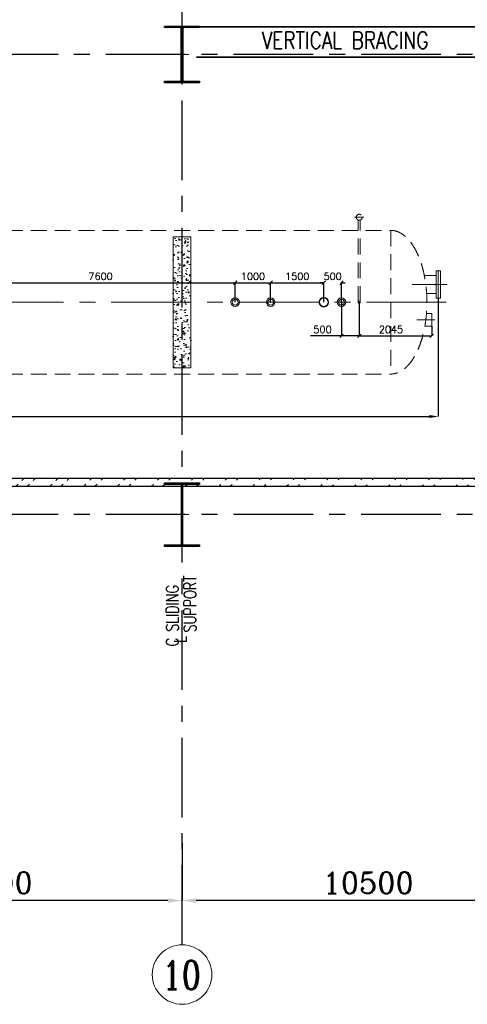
# Model space of a CAD drawing. Header units: inches. Extents: x 0 to 1544102, y -287698 to 23144100.
# Tile 48 of 256: x 122515 to 135145, y -206411 to -178601. Entities that reach past the tile are written whole.
import ezdxf

# ---------------------------------------------------------------- set-up
doc = ezdxf.new("R2010")
doc.units = ezdxf.units.IN
doc.header["$LTSCALE"] = 1800
doc.header["$MEASUREMENT"] = 0
for name, pattern in [('CENTER', [2, 1.25, -0.25, 0.25, -0.25]), ('DASHED', [0.75, 0.5, -0.25]), ('HIDDEN', [0.375, 0.25, -0.125])]:
    doc.linetypes.add(name, pattern=pattern)
doc.layers.get('0').update_dxf_attribs({"color": 253, "lineweight": 9})
for name, color, linetype in [('BRACING', 1, 'HIDDEN'), ('COL', 1, 'Continuous'), ('DIM', 4, 'Continuous'), ('GRID', 251, 'CENTER'), ('TEXT', 3, 'Continuous'), ('WALL', 6, 'Continuous')]:
    doc.layers.add(name, color=color, linetype=linetype)
for name, color, linetype, lineweight in [('CEN', 2, 'CENTER', 15), ('CONCRETE', 145, 'Continuous', 15), ('EQUIP', 8, 'HIDDEN', 9)]:
    doc.layers.add(name, color=color, linetype=linetype, lineweight=lineweight)
doc.styles.add('ROMANC', font='ROMANC.SHX')
doc.styles.add('ROMANS', font='romans.shx')
doc.dimstyles.new('HALF', dxfattribs={"dimtxt": 200, "dimasz": 100, "dimexe": 0, "dimexo": 0, "dimgap": 80, "dimtad": 1, "dimdec": 0, "dimzin": 0, "dimdsep": 46, "dimtxsty": 'ROMANS', "dimblk": 'OBLIQUE', "dimcen": 0, "dimclrd": 256, "dimclre": 9, "dimclrt": 256, "dimadec": 0, "dimazin": 0, "dimtfac": 0.09, "dimtdec": 0, "dimtix": 1, "dimtofl": 0, "dimtmove": 0, "dimatfit": 3, "dimldrblk": 'DOT', "dimfxl": 1, "dimtolj": 1, "dimtzin": 0, "dimarcsym": 0})
doc.dimstyles.new('K2', dxfattribs={"dimtxt": 600, "dimasz": 400, "dimexe": 200, "dimexo": 200, "dimgap": 200, "dimtad": 1, "dimdec": 0, "dimzin": 0, "dimdsep": 46, "dimtxsty": 'ROMANC', "dimcen": 0.09, "dimclrd": 256, "dimclrt": 4, "dimadec": 0, "dimazin": 0, "dimtfac": 1, "dimtdec": 0, "dimtofl": 0, "dimtmove": 1, "dimatfit": 3, "dimfxl": 0.18, "dimtolj": 1, "dimtzin": 0, "dimarcsym": 0})
doc.dimstyles.new('STANDARD1', dxfattribs={"dimtxt": 300, "dimasz": 250, "dimexe": 0, "dimexo": 0, "dimgap": 80, "dimtad": 1, "dimdec": 0, "dimzin": 0, "dimdsep": 46, "dimtxsty": 'ROMANS', "dimcen": 0, "dimclrd": 4, "dimclre": 4, "dimclrt": 7, "dimadec": 0, "dimazin": 0, "dimtfac": 0.09, "dimtdec": 0, "dimtix": 1, "dimtofl": 0, "dimtmove": 0, "dimatfit": 3, "dimfxl": 1, "dimtolj": 1, "dimtzin": 0, "dimarcsym": 0})

# ---------------------------------------------------------------- blocks, each defined once
blk = doc.blocks.new('*D330')
at = {"layer": 'DIM', "color": 0, "lineweight": -2, "transparency": 16777216}
for p, q in [((127096, -201856), (127096, -203481)), ((137596, -203000), (137596, -203481))]:
    blk.add_line(p, q, dxfattribs=at)
at = {"layer": 'DIM', "lineweight": -2, "transparency": 16777216}
blk.add_line((137196, -203481), (127496, -203481), dxfattribs=at)
at = {"layer": 'DIM', "transparency": 16777216}
for points in [[(127496, -203415), (127496, -203548), (127096, -203481)], [(137196, -203415), (137196, -203548), (137596, -203481)]]:
    blk.add_solid(points, dxfattribs=at)
at = {"layer": 'DIM', "color": 4, "transparency": 16777216, "insert": (132346, -202981), "char_height": 600, "attachment_point": 5, "style": 'ROMANC'}
blk.add_mtext('\\A1;10500', dxfattribs=at)
blk = doc.blocks.new('*D331')
at = {"layer": 'DIM', "color": 0, "lineweight": -2, "transparency": 16777216}
for p, q in [((116096, -201856), (116096, -203481)), ((127096, -203000), (127096, -203481))]:
    blk.add_line(p, q, dxfattribs=at)
at = {"layer": 'DIM', "lineweight": -2, "transparency": 16777216}
blk.add_line((126696, -203481), (116496, -203481), dxfattribs=at)
at = {"layer": 'DIM', "transparency": 16777216}
for points in [[(116496, -203415), (116496, -203548), (116096, -203481)], [(126696, -203415), (126696, -203548), (127096, -203481)]]:
    blk.add_solid(points, dxfattribs=at)
at = {"layer": 'DIM', "color": 4, "transparency": 16777216, "insert": (121596, -202981), "char_height": 600, "attachment_point": 5, "style": 'ROMANC'}
blk.add_mtext('\\A1;11000', dxfattribs=at)
blk = doc.blocks.new('C-ROW COLUMN')
at = {"layer": 'COL'}
h = blk.add_hatch(dxfattribs=at)
h.set_pattern_fill('ANSI31', color=256, scale=200, style=0)
h.set_pattern_definition([(45, (-1315.907, -6.545), (-17.6776695, 17.6776695), [])])
h.paths.add_polyline_path([(77950, 120865), (76960, 120865), (76960, 120820), (77950, 120820)])
h.paths.add_polyline_path([(77478, 120820), (77433, 120820), (77433, 119310), (77478, 119310)])
h.paths.add_polyline_path([(77950, 119310), (76960, 119310), (76960, 119265), (77950, 119265)])
at = {"layer": 'CEN'}
for p, q in [((77455, 119265), (77455, 120865)), ((77264, 120065), (77647, 120065))]:
    blk.add_line(p, q, dxfattribs=at)
at = {"layer": 'COL'}
for points in [[(76960, 120865), (77950, 120865), (77950, 120820), (76960, 120820)], [(77433, 120820), (77478, 120820), (77478, 119310), (77433, 119310)], [(76960, 119310), (77950, 119310), (77950, 119265), (76960, 119265)]]:
    blk.add_lwpolyline(points, close=True, dxfattribs=at)
blk = doc.blocks.new('B-ROW COLUMN')
at = {"layer": 'COL'}
h = blk.add_hatch(dxfattribs=at)
h.set_pattern_fill('ANSI31', color=256, scale=200, style=0)
h.set_pattern_definition([(45, (155648.048, 63141.767), (-17.67767, 17.67767), [])])
h.paths.add_polyline_path([(171095, 85178), (172085, 85178), (172085, 85128), (171095, 85128)])
h.paths.add_polyline_path([(171574, 86878), (171606, 86878), (171606, 85178), (171574, 85178)])
h.paths.add_polyline_path([(171095, 86928), (172085, 86928), (172085, 86878), (171095, 86878)])
blk.add_line((171590, 85128), (171590, 86928))
at = {"layer": 'CEN'}
for p, q in [((171590, 85128), (171590, 86928)), ((171399, 86028), (171782, 86028))]:
    blk.add_line(p, q, dxfattribs=at)
at = {"layer": 'COL'}
for points in [[(171095, 86928), (172085, 86928), (172085, 86878), (171095, 86878)], [(171574, 86878), (171606, 86878), (171606, 85178), (171574, 85178)], [(171095, 85178), (172085, 85178), (172085, 85128), (171095, 85128)]]:
    blk.add_lwpolyline(points, close=True, dxfattribs=at)
blk = doc.blocks.new('DEAERATOR')
for centre, radius in [((12500, 0), 121), ((12500, 0), 84), ((13500, 0), 121), ((13500, 0), 84), ((15000, 0), 136), ((15000, 0), 124), ((15500, 0), 121), ((15500, 0), 84)]:
    blk.add_circle(centre, radius)
at = {"layer": 'CEN'}
for p, q in [((18482, 500), (17496, 500)), ((-23396, 0), (18548, 0)), ((18130, -500), (17629, -500))]:
    blk.add_line(p, q, dxfattribs=at)
at = {"layer": 'EQUIP'}
for p, q in [((15866, 2400), (16134, 2400)), ((15970, 0), (15970, 2322)), ((16030, 0), (16030, 2322)), ((-16895, 2028), (16895, 2028)), ((16895, 2028), (16895, -2028)), ((17896, -322), (18045, -322)), ((18045, -322), (18045, -678)), ((17851, -678), (18045, -678)), ((-16895, -2028), (16895, -2028))]:
    blk.add_line(p, q, dxfattribs=at)
at = {"layer": 'EQUIP', "linetype": 'DASHED'}
for p, q in [((18166, 888), (18166, 112)), ((18166, 888), (18230, 888)), ((18230, 888), (18230, 112)), ((18294, 888), (18230, 888)), ((18294, 888), (18294, 112)), ((17836, 754), (18166, 754)), ((17898, 246), (18166, 246)), ((18230, 112), (18166, 112)), ((18230, 112), (18294, 112))]:
    blk.add_line(p, q, dxfattribs=at)
at = {"layer": 'EQUIP'}
for centre, radius in [((16000, 2400), 84), ((16000, 0), 30)]:
    blk.add_circle(centre, radius, dxfattribs=at)
at = {"layer": 'EQUIP', "extrusion": (0, 0, -1)}
blk.add_ellipse((16895, 0), major_axis=(0, -2028), ratio=0.5, start_param=3.141593, end_param=6.283185, dxfattribs=at)
blk = doc.blocks.new('*D357')
at = {"layer": 'DIM', "color": 4, "lineweight": -2, "transparency": 16777216}
for p, q in [((134326, -186469), (134326, -189809)), ((97866, -186969), (97866, -189809)), ((98116, -189809), (134076, -189809))]:
    blk.add_line(p, q, dxfattribs=at)
at = {"layer": 'DIM', "color": 4, "transparency": 16777216}
for points in [[(98116, -189767), (98116, -189851), (97866, -189809)], [(134076, -189767), (134076, -189851), (134326, -189809)]]:
    blk.add_solid(points, dxfattribs=at)
at = {"layer": 'DIM', "color": 7, "transparency": 16777216, "insert": (119860, -189579), "char_height": 300, "attachment_point": 5, "style": 'ROMANS'}
blk.add_mtext('\\A1;36460', dxfattribs=at)
blk = doc.blocks.new('_Oblique')
at = {"color": 0, "linetype": 'ByBlock', "lineweight": -2}
blk.add_line((-0.5, -0.5), (0.5, 0.5), dxfattribs=at)
blk = doc.blocks.new('*D363')
at = {"layer": 'DIM', "color": 9, "lineweight": -2, "transparency": 16777216}
for p, q in [((132096, -186581), (132096, -187531)), ((134141, -187259), (134141, -187531))]:
    blk.add_line(p, q, dxfattribs=at)
at = {"layer": 'DIM', "lineweight": -2, "transparency": 16777216}
blk.add_line((132096, -187531), (134141, -187531), dxfattribs=at)
at = {"layer": 'DIM', "lineweight": -2, "transparency": 16777216, "xscale": 100, "yscale": 100, "zscale": 100, "rotation": 180}
blk.add_blockref('_Oblique', (132096, -187531), dxfattribs=at)
at = {"layer": 'DIM', "lineweight": -2, "transparency": 16777216, "xscale": 100, "yscale": 100, "zscale": 100}
blk.add_blockref('_Oblique', (134141, -187531), dxfattribs=at)
at = {"layer": 'DIM', "transparency": 16777216, "insert": (132991, -187351), "char_height": 200, "attachment_point": 5, "style": 'ROMANS'}
blk.add_mtext('\\A1;2045', dxfattribs=at)
blk = doc.blocks.new('_Dot')
at = {"color": 0, "linetype": 'ByBlock', "lineweight": -2}
blk.add_line((-0.5, 0), (-1, 0), dxfattribs=at)
at = {"color": 0, "linetype": 'ByBlock', "const_width": 0.5}
blk.add_lwpolyline([(-0.25, 0, 1), (0.25, 0, 1)], format="xyb", close=True, dxfattribs=at)
blk = doc.blocks.new('*D369')
at = {"layer": 'DIM', "color": 9, "lineweight": -2, "transparency": 16777216}
for p, q in [((120996, -186581), (120996, -186031)), ((128596, -186581), (128596, -186031))]:
    blk.add_line(p, q, dxfattribs=at)
at = {"layer": 'DIM', "lineweight": -2, "transparency": 16777216}
blk.add_line((120996, -186031), (128596, -186031), dxfattribs=at)
at = {"layer": 'DIM', "lineweight": -2, "transparency": 16777216, "xscale": 100, "yscale": 100, "zscale": 100, "rotation": 180}
blk.add_blockref('_Oblique', (120996, -186031), dxfattribs=at)
at = {"layer": 'DIM', "lineweight": -2, "transparency": 16777216, "xscale": 100, "yscale": 100, "zscale": 100}
blk.add_blockref('_Oblique', (128596, -186031), dxfattribs=at)
at = {"layer": 'DIM', "transparency": 16777216, "insert": (124796, -185851), "char_height": 200, "attachment_point": 5, "style": 'ROMANS'}
blk.add_mtext('\\A1;7600', dxfattribs=at)
blk = doc.blocks.new('*D370')
at = {"layer": 'DIM', "color": 9, "lineweight": -2, "transparency": 16777216}
for p, q in [((128596, -186581), (128596, -186031)), ((129596, -186581), (129596, -186031))]:
    blk.add_line(p, q, dxfattribs=at)
at = {"layer": 'DIM', "lineweight": -2, "transparency": 16777216}
blk.add_line((128596, -186031), (129596, -186031), dxfattribs=at)
at = {"layer": 'DIM', "lineweight": -2, "transparency": 16777216, "xscale": 100, "yscale": 100, "zscale": 100, "rotation": 180}
blk.add_blockref('_Oblique', (128596, -186031), dxfattribs=at)
at = {"layer": 'DIM', "lineweight": -2, "transparency": 16777216, "xscale": 100, "yscale": 100, "zscale": 100}
blk.add_blockref('_Oblique', (129596, -186031), dxfattribs=at)
at = {"layer": 'DIM', "transparency": 16777216, "insert": (129096, -185851), "char_height": 200, "attachment_point": 5, "style": 'ROMANS'}
blk.add_mtext('\\A1;1000', dxfattribs=at)
blk = doc.blocks.new('*D371')
at = {"layer": 'DIM', "color": 9, "lineweight": -2, "transparency": 16777216}
for p, q in [((129596, -186581), (129596, -186031)), ((131096, -186581), (131096, -186031))]:
    blk.add_line(p, q, dxfattribs=at)
at = {"layer": 'DIM', "lineweight": -2, "transparency": 16777216}
blk.add_line((129596, -186031), (131096, -186031), dxfattribs=at)
at = {"layer": 'DIM', "lineweight": -2, "transparency": 16777216, "xscale": 100, "yscale": 100, "zscale": 100, "rotation": 180}
blk.add_blockref('_Oblique', (129596, -186031), dxfattribs=at)
at = {"layer": 'DIM', "lineweight": -2, "transparency": 16777216, "xscale": 100, "yscale": 100, "zscale": 100}
blk.add_blockref('_Oblique', (131096, -186031), dxfattribs=at)
at = {"layer": 'DIM', "transparency": 16777216, "insert": (130346, -185851), "char_height": 200, "attachment_point": 5, "style": 'ROMANS'}
blk.add_mtext('\\A1;1500', dxfattribs=at)
blk = doc.blocks.new('*D372')
at = {"layer": 'DIM', "lineweight": -2, "transparency": 16777216}
for p, q in [((131096, -186031), (130996, -186031)), ((131596, -186031), (131696, -186031))]:
    blk.add_line(p, q, dxfattribs=at)
at = {"layer": 'DIM', "color": 9, "lineweight": -2, "transparency": 16777216}
for p, q in [((131096, -186581), (131096, -186031)), ((131596, -186581), (131596, -186031))]:
    blk.add_line(p, q, dxfattribs=at)
at = {"layer": 'DIM', "lineweight": -2, "transparency": 16777216, "xscale": 100, "yscale": 100, "zscale": 100}
blk.add_blockref('_Oblique', (131096, -186031), dxfattribs=at)
at = {"layer": 'DIM', "lineweight": -2, "transparency": 16777216, "xscale": 100, "yscale": 100, "zscale": 100, "rotation": 180}
blk.add_blockref('_Oblique', (131596, -186031), dxfattribs=at)
at = {"layer": 'DIM', "transparency": 16777216, "insert": (131346, -185851), "char_height": 200, "attachment_point": 5, "style": 'ROMANS'}
blk.add_mtext('\\A1;500', dxfattribs=at)
blk = doc.blocks.new('*D373')
at = {"layer": 'DIM', "color": 9, "lineweight": -2, "transparency": 16777216}
for p, q in [((131596, -186581), (131596, -187531)), ((132096, -186581), (132096, -187531))]:
    blk.add_line(p, q, dxfattribs=at)
at = {"layer": 'DIM', "lineweight": -2, "transparency": 16777216}
for p, q in [((131596, -187531), (130722, -187531)), ((132096, -187531), (131596, -187531))]:
    blk.add_line(p, q, dxfattribs=at)
at = {"layer": 'DIM', "lineweight": -2, "transparency": 16777216, "xscale": 100, "yscale": 100, "zscale": 100, "rotation": 180}
blk.add_blockref('_Oblique', (131596, -187531), dxfattribs=at)
at = {"layer": 'DIM', "lineweight": -2, "transparency": 16777216, "xscale": 100, "yscale": 100, "zscale": 100}
blk.add_blockref('_Oblique', (132096, -187531), dxfattribs=at)
at = {"layer": 'DIM', "transparency": 16777216, "insert": (131059, -187351), "char_height": 200, "attachment_point": 5, "style": 'ROMANS'}
blk.add_mtext('\\A1;500', dxfattribs=at)

msp = doc.modelspace()

# ---------------------------------------------------------------- hatches: boundary and pattern name
h = msp.add_hatch()
h.set_pattern_fill('ANSI32', color=256, scale=1800, style=0)
h.set_pattern_definition([(45, (-320647.8, -240592.44), (-477.2971, 477.2971), []), (45, (-320329.6, -240592.44), (-477.2971, 477.2971), [])])
edge = h.paths.add_edge_path()
edge.add_line((33279.99, -191551.1), (156717.49, -191551.1))
edge.add_line((33495.97, -191781.1), (156245.97, -191781.1))
at = {"layer": 'CONCRETE'}
h = msp.add_hatch(dxfattribs=at)
h.set_pattern_fill('AR-CONC', color=256, scale=50, style=0)
h.set_pattern_definition([(50, (34793.92, -237801.18), (358.6301, -31.3761), [37.5, -412.5]), (355, (34793.92, -237801.18), (-69.3757, 376.0961), [30, -330]), (100.4514, (34823.8, -237803.8), (289.2547, 344.7198), [31.8701, -350.571]), (46.1842, (34793.9, -237701.18), (533.6205, -82.7595), [56.25, -618.75]), (96.6356, (34838.4, -237708.07), (467.3314, 487.059), [47.8051, -525.8565]), (351.1842, (34793.9, -237701.2), (467.331, 487.0593), [45, -495]), (21, (34843.92, -237726.18), (298.4535, -201.30945), [37.5, -412.5]), (326, (34843.92, -237726.18), (121.6577, 362.575), [30, -330]), (71.4514, (34868.8, -237742.95), (420.1113, 161.2652), [31.8701, -350.571]), (37.5, (34793.92, -237801.18), (6.07993, 166.44693), [0, -326, 0, -335, 0, -331.25]), (7.5, (34793.92, -237801.18), (131.53477, 197.20586), [0, -191, 0, -318.5, 0, -126.25]), (327.5, (34682.42, -237801.18), (266.91122, -11.27744), [0, -125, 0, -390, 0, -517.5]), (317.5, (34632.42, -237801.18), (291.5931, 50.0525), [0, -162.5, 0, -259, 0, -367.5])])
h.paths.add_polyline_path([(126845.97, -184731.1), (126845.97, -186581.1), (127095.97, -186581.1), (127095.97, -184731.1)])
h.paths.add_polyline_path([(126845.97, -186581.1), (126845.97, -188431.1), (127095.97, -188431.1), (127095.97, -186581.1)])
h.paths.add_polyline_path([(127345.97, -186581.1), (127345.97, -184731.1), (127095.97, -184731.1), (127095.97, -186581.1)])
h.paths.add_polyline_path([(127345.97, -188431.1), (127345.97, -186581.1), (127095.97, -186581.1), (127095.97, -188431.1)])

# ---------------------------------------------------------------- linework, layer by layer
msp.add_circle((127095.97, -205571.03), 840.34)
msp.add_circle((127095.97, -205571.03), 840.34)
at = {"layer": 'BRACING', "const_width": 40}
for points in [[(127495.97, -178803.6), (137195.97, -178803.6)], [(127495.97, -179658.6), (137195.97, -179658.6)]]:
    msp.add_lwpolyline(points, dxfattribs=at)
at = {"layer": 'CONCRETE'}
msp.add_lwpolyline([(126845.97, -184731.1), (127345.97, -184731.1), (127345.97, -188431.1), (126845.97, -188431.1)], close=True, dxfattribs=at)
at = {"layer": 'GRID'}
for p, q in [((127095.97, -204730.69), (127095.97, -176081.1)), ((278395.97, -179581.1), (19295.97, -179581.1)), ((278395.97, -192581.1), (19295.97, -192581.1))]:
    msp.add_line(p, q, dxfattribs=at)
at = {"layer": 'WALL'}
for p, q in [((33279.99, -191551.1), (156717.49, -191551.1)), ((33495.97, -191781.1), (156245.97, -191781.1))]:
    msp.add_line(p, q, dxfattribs=at)

# ---------------------------------------------------------------- block references
for name, p in [('C-ROW COLUMN', (49640.53, -299646.24)), ('DEAERATOR', (116095.97, -186581.1)), ('B-ROW COLUMN', (-44494.26, -278608.72))]:
    msp.add_blockref(name, p)

# ---------------------------------------------------------------- texts
at = {"layer": 'TEXT', "color": 3, "style": 'ROMANS', "width": 0.75}
for s, p in [('SUPPORT', (127495.97, -195905.22)), ('C SLIDING', (126995.97, -196299.72)), ('L', (127222.97, -196200.22))]:
    msp.add_text(s, height=350, rotation=90, dxfattribs=at).set_placement(p)
at = {"layer": 'TEXT', "style": 'ROMANC', "width": 0.8}
msp.add_text('10', height=800, dxfattribs=at).set_placement((126530.87, -205987.01))
at = {"layer": 'TEXT', "insert": (129345.05, -178941.16), "char_height": 480, "width": 6467.9149, "attachment_point": 1, "style": 'ROMANS'}
msp.add_mtext('{\\W0.8;VERTICAL BRACING}', dxfattribs=at)

# ---------------------------------------------------------------- dimensions: what is measured, and where the dimension line sits
at = {"layer": 'DIM'}
for base, p1, p2, picture, middle in [((128595.97, -186031.1), (120995.97, -186581.1), (128595.97, -186581.1), '*D369', (124795.97, -185851.1)), ((129595.97, -186031.1), (128595.97, -186581.1), (129595.97, -186581.1), '*D370', (129095.97, -185851.1)), ((131095.97, -186031.1), (129595.97, -186581.1), (131095.97, -186581.1), '*D371', (130345.97, -185851.1)), ((131595.97, -186031.1), (131095.97, -186581.1), (131595.97, -186581.1), '*D372', (131345.97, -185851.1))]:
    dim = msp.add_linear_dim(base=base, p1=p1, p2=p2, dimstyle='HALF', dxfattribs=at)
    dim.commit()
    dim.dimension.update_dxf_attribs({"geometry": picture, "text_midpoint": middle})
for base, p1, p2, dimstyle, picture, middle in [((134325.97, -189809.1), (97865.97, -186968.6), (134325.97, -186468.6), 'STANDARD1', '*D357', (119859.54, -189809.1)), ((132095.97, -187531.1), (131595.97, -186581.1), (132095.97, -186581.1), 'HALF', '*D373', (131058.82, -187531.1)), ((134140.97, -187531.1), (132095.97, -186581.1), (134140.97, -187259.1), 'HALF', '*D363', (132990.97, -187531.1))]:
    dim = msp.add_linear_dim(base=base, p1=p1, p2=p2, dimstyle=dimstyle, dxfattribs=at)
    dim.commit()
    dim.dimension.update_dxf_attribs({"geometry": picture, "text_midpoint": middle, "dimtype": 160})
for base, p1, p2, picture, middle in [((116095.97, -203481.39), (127095.97, -202999.71), (116095.97, -201855.82), '*D331', (121595.97, -202981.39)), ((127095.97, -203481.39), (137595.97, -202999.71), (127095.97, -201855.82), '*D330', (132345.97, -202981.39))]:
    dim = msp.add_linear_dim(base=base, p1=p1, p2=p2, angle=180, dimstyle='K2', override={"dimexe": 0, "dimexo": 0}, dxfattribs=at)
    dim.commit()
    dim.dimension.update_dxf_attribs({"geometry": picture, "text_midpoint": middle})

doc.saveas('drawing.dxf')
